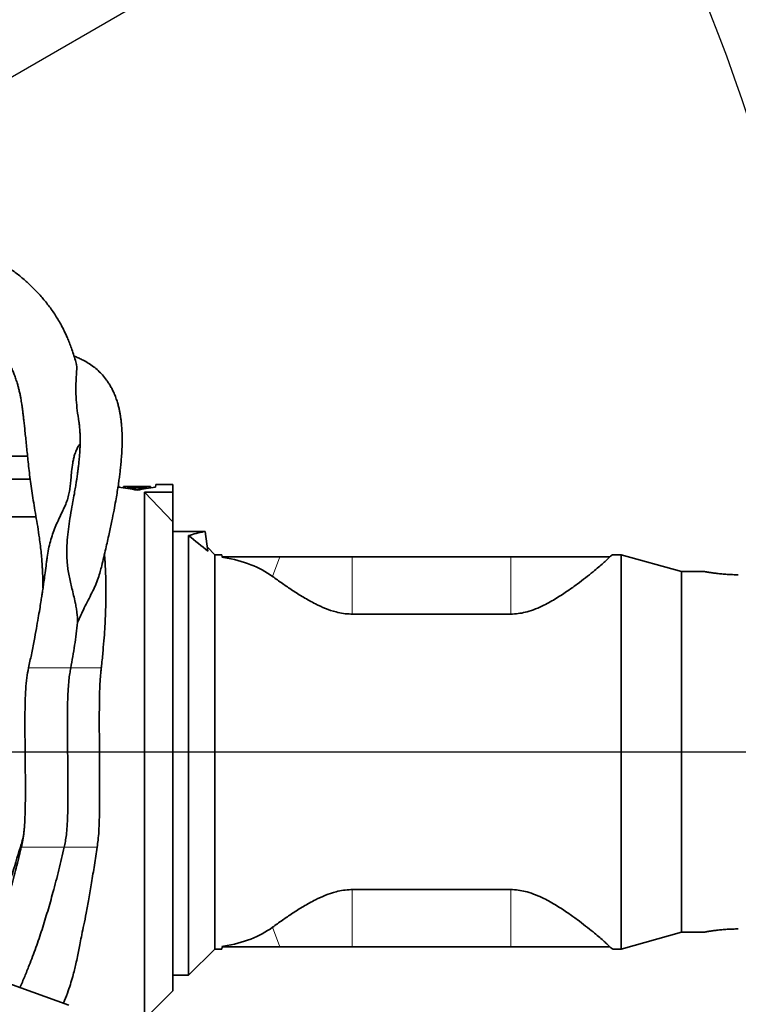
# Model space of a CAD drawing. Header units: millimetres. Extents: x 0 to 14900, y 0 to 10500.
# Tile 39 of 47: x 11191 to 11533, y 6520 to 6990. Entities that reach past the tile are written whole.
import ezdxf

# ---------------------------------------------------------------- set-up
doc = ezdxf.new("R2010")
doc.units = ezdxf.units.MM
doc.header["$LTSCALE"] = 25
doc.layers.add('THICK_LINE', color=7, linetype='Continuous')
doc.styles.add('SLDTEXTSTYLE0', font='TXT', dxfattribs={"width": 0.605})
doc.dimstyles.new('SLDDIMSTYLE2', dxfattribs={"dimtxt": 87.5, "dimasz": 87.5, "dimexe": 0, "dimexo": 0.0625, "dimgap": 21.875, "dimtad": 1, "dimdec": 4, "dimlfac": 25, "dimzin": 12, "dimdsep": 46, "dimtxsty": 'SLDTEXTSTYLE0', "dimsah": 1, "dimcen": 0.09, "dimadec": 1, "dimazin": 3, "dimtfac": 1, "dimtofl": 0, "dimtmove": 0, "dimatfit": 3, "dimfxl": 1, "dimfrac": 2, "dimtolj": 1, "dimtzin": 12, "dimarcsym": 0})
doc.dimstyles.new('SLDDIMSTYLE3', dxfattribs={"dimtxt": 87.5, "dimasz": 87.5, "dimexe": 0, "dimexo": 0.0625, "dimgap": 21.875, "dimtad": 1, "dimdec": 1, "dimrnd": 1e-09, "dimzin": 12, "dimdsep": 46, "dimtxsty": 'SLDTEXTSTYLE0', "dimsah": 1, "dimcen": 0, "dimadec": 0, "dimazin": 3, "dimtfac": 1, "dimtofl": 0, "dimtmove": 0, "dimatfit": 3, "dimfxl": 1, "dimfrac": 2, "dimtolj": 1, "dimtzin": 12, "dimarcsym": 0})

# ---------------------------------------------------------------- blocks, each defined once
blk = doc.blocks.new('_D_6')
at = {"layer": 'THICK_LINE'}
for p, q in [((7902.03, 7121.67), (7616.02, 7172.1)), ((13399.94, 6640.66), (13690.36, 6640.66))]:
    blk.add_line(p, q, dxfattribs=at)
blk.add_arc((10629.94, 6640.66), 3022.92, 0, 170, dxfattribs=at)
for points in [[(7652.95, 7165.58), (7681.67, 7249.18), (7657.11, 7253.87)], [(13652.86, 6640.66), (13664.1, 6728.33), (13639.1, 6727.97)]]:
    blk.add_solid(points, dxfattribs=at)
at = {"layer": 'THICK_LINE', "insert": (10779.39, 9775.28), "char_height": 87.5, "attachment_point": 1, "rotation": 355, "style": 'SLDTEXTSTYLE0'}
blk.add_mtext('170°', dxfattribs=at)
blk = doc.blocks.new('_D_7')
at = {"layer": 'THICK_LINE'}
for p, q in [((13399.94, 6640.66), (13690.36, 6640.66)), ((7902.03, 6159.65), (7616.02, 6109.22))]:
    blk.add_line(p, q, dxfattribs=at)
blk.add_arc((10629.94, 6640.66), 3022.92, 190, 0, dxfattribs=at)
for points in [[(13652.86, 6640.66), (13639.1, 6553.35), (13664.1, 6552.99)], [(7652.95, 6115.74), (7657.11, 6027.45), (7681.67, 6032.14)]]:
    blk.add_solid(points, dxfattribs=at)
at = {"layer": 'THICK_LINE', "insert": (10759.73, 3730.77), "char_height": 87.5, "attachment_point": 1, "rotation": 5, "style": 'SLDTEXTSTYLE0'}
blk.add_mtext('170°', dxfattribs=at)
blk = doc.blocks.new('_D_8')
at = {"layer": 'THICK_LINE'}
blk.add_line((12288.17, 8796.74), (10629.94, 6640.66), dxfattribs=at)
blk.add_solid([(12288.17, 8796.74), (12224.91, 8735.01), (12244.73, 8719.76)], dxfattribs=at)
at = {"layer": 'THICK_LINE', "insert": (11260.76, 7645.75), "char_height": 87.5, "attachment_point": 1, "rotation": 52.4365, "style": 'SLDTEXTSTYLE0'}
blk.add_mtext('R2720', dxfattribs=at)
blk = doc.blocks.new('_D_9')
at = {"layer": 'THICK_LINE'}
for q in [(11918.19, 7384.43), (10629.94, 6640.66)]:
    blk.add_line((11458.73, 7119.16), q, dxfattribs=at)
blk.add_solid([(11458.73, 7119.16), (11540.76, 7152.08), (11528.26, 7173.74)], dxfattribs=at)
at = {"layer": 'THICK_LINE', "insert": (11613.03, 7338.39), "char_height": 87.5, "attachment_point": 1, "rotation": 30, "style": 'SLDTEXTSTYLE0'}
blk.add_mtext('R957', dxfattribs=at)

msp = doc.modelspace()

# ---------------------------------------------------------------- linework, layer by layer
at = {"color": 7, "linetype": 'Continuous', "lineweight": 35}
for p, q in [((11194.6640472, 6781.6600043), (11134.8847626, 6781.6600043)), ((11177.8847626, 6770.6600043), (11195.9333218, 6770.6600043)), ((11238.0278209, 6768.1600043), (11238.0927561, 6766.920968)), ((11240.3164067, 6767.1259806), (11240.2886764, 6766.5968543)), ((11240.3180876, 6767.1580534), (11240.3164067, 6767.1259806)), ((11240.3164067, 6767.1259806), (11243.0856375, 6767.1259806)), ((11243.0873183, 6767.1580534), (11240.3180876, 6767.1580534)), ((11242.1518319, 6766.3708483), (11242.1477437, 6766.29284)), ((11242.1518319, 6766.3708483), (11242.1625257, 6766.5748976)), ((11245.9018319, 6766.3708483), (11242.1518319, 6766.3708483)), ((11242.1625257, 6766.5748976), (11245.9125257, 6766.5748976)), ((11243.0829068, 6767.0738757), (11243.0567564, 6766.5748976)), ((11243.0856375, 6767.1259806), (11243.0829068, 6767.0738757)), ((11243.0829068, 6767.0738757), (11244.9750799, 6767.0738757)), ((11243.0874206, 6767.1600043), (11243.0873183, 6767.1580534)), ((11244.9705661, 6767.1600043), (11243.0874206, 6767.1600043)), ((11244.9706684, 6767.1580534), (11244.9705661, 6767.1600043)), ((11250.2390988, 6767.1580534), (11244.9706684, 6767.1580534)), ((11244.9723492, 6767.1259806), (11253.2800415, 6767.1259806)), ((11244.9750799, 6767.0738757), (11244.9723492, 6767.1259806)), ((11244.9750799, 6767.0738757), (11245.0012303, 6766.5748976)), ((11245.8766089, 6765.8895648), (11245.8616284, 6765.6037198)), ((11245.8766089, 6765.8895648), (11245.9018319, 6766.3708483)), ((11247.8929163, 6765.8895648), (11245.8766089, 6765.8895648)), ((11245.9125257, 6766.5748976), (11245.9284921, 6766.8795551)), ((11245.9284921, 6766.8795551), (11247.8410331, 6766.8795551)), ((11247.8410331, 6766.8795551), (11247.8569995, 6766.5748976)), ((11247.8569995, 6766.5748976), (11251.6069995, 6766.5748976)), ((11251.6176933, 6766.3708483), (11247.8676933, 6766.3708483)), ((11247.8676933, 6766.3708483), (11247.8929163, 6765.8895648)), ((11247.8929163, 6765.8895648), (11247.9078968, 6765.6037198)), ((11251.8809647, 6767.1600043), (11249.2168208, 6767.1600043)), ((11251.6069995, 6766.5748976), (11251.6176933, 6766.3708483)), ((11251.6176933, 6766.3708483), (11251.6217815, 6766.29284)), ((11253.2800415, 6767.1259806), (11253.278449, 6767.1563681)), ((11253.2800415, 6767.1259806), (11253.3091834, 6766.5699216)), ((11255.6767691, 6766.920968), (11255.7417042, 6768.1600043)), ((11263.8847626, 6768.1600043), (11255.7417042, 6768.1600043)), ((11263.8847626, 6768.1600043), (11263.8847626, 6764.5017641)), ((11250.3847626, 6764.5017641), (11263.8847626, 6764.5017641)), ((11250.3847626, 6640.6600043), (11250.3847626, 6764.5017641)), ((11250.3847626, 6764.5017641), (11263.8847626, 6750.3458716)), ((11263.8847626, 6750.3458716), (11263.8847626, 6764.5017641)), ((11198.7302414, 6752.6515454), (11178.8285459, 6752.6515454)), ((11263.8847626, 6526.6600043), (11263.8847626, 6750.3458716)), ((11263.8847626, 6745.6600043), (11278.7444895, 6745.6600043)), ((11271.3847626, 6743.728974), (11271.3847626, 6534.1600043)), ((11278.7444895, 6745.6600043), (11279.3063851, 6745.6600043)), ((11280.6202833, 6736.3111328), (11279.3063851, 6745.6600043)), ((11283.8847626, 6734.6600043), (11280.3564643, 6738.1883026)), ((11287.3323548, 6734.6600043), (11283.8847626, 6734.6600043)), ((11283.8847626, 6546.6600043), (11283.8847626, 6734.6600043)), ((11287.3008514, 6733.5086246), (11287.3847626, 6733.6600043)), ((11288.1158196, 6733.3665004), (11287.3008514, 6733.5086246)), ((11287.3847626, 6733.6600043), (11287.3323548, 6734.6600043)), ((11288.22371, 6733.6600043), (11287.3847626, 6733.6600043)), ((11314.8342363, 6733.6600043), (11288.22371, 6733.6600043)), ((11349.3847626, 6733.6600043), (11314.8342363, 6733.6600043)), ((11424.9806805, 6733.6600043), (11349.3847626, 6733.6600043)), ((11472.0976451, 6733.6600043), (11424.9806805, 6733.6600043)), ((11472.1092754, 6733.6680325), (11472.0976451, 6733.6600043)), ((11477.5376945, 6734.6600043), (11473.536549, 6734.6600043)), ((11506.3847626, 6726.6600043), (11477.5376945, 6734.6600043)), ((11477.5376945, 6546.6600043), (11477.5376945, 6734.6600043)), ((11517.0301522, 6726.6600043), (11506.3847626, 6726.6600043)), ((11506.3847626, 6554.6600043), (11506.3847626, 6726.6600043)), ((11424.9806805, 6706.3473831), (11349.3847626, 6706.3473831)), ((11250.3847626, 6513.1600043), (11250.3847626, 6640.6600043)), ((11424.9806805, 6574.9726255), (11349.3847626, 6574.9726255)), ((11477.5376945, 6546.6600043), (11506.3847626, 6554.6600043)), ((11506.3847626, 6554.6600043), (11517.0301522, 6554.6600043)), ((11271.3847626, 6534.1600043), (11283.8847626, 6546.6600043)), ((11283.8847626, 6546.6600043), (11287.3323548, 6546.6600043)), ((11288.1158196, 6547.9535082), (11287.3008514, 6547.8113841)), ((11287.3008514, 6547.8113841), (11287.3847626, 6547.6600043)), ((11287.3847626, 6547.6600043), (11287.3323548, 6546.6600043)), ((11288.22371, 6547.6600043), (11287.3847626, 6547.6600043)), ((11314.8342363, 6547.6600043), (11288.22371, 6547.6600043)), ((11349.3847626, 6547.6600043), (11314.8342363, 6547.6600043)), ((11424.9806805, 6547.6600043), (11349.3847626, 6547.6600043)), ((11472.0976451, 6547.6600043), (11424.9806805, 6547.6600043)), ((11472.1092754, 6547.6519761), (11472.0976451, 6547.6600043)), ((11473.536549, 6546.6600043), (11477.5376945, 6546.6600043)), ((11208.6715674, 6521.8824918), (11166.3853995, 6537.2733983)), ((11263.8847626, 6534.1600043), (11271.3847626, 6534.1600043)), ((11250.3847626, 6513.1600043), (11263.8847626, 6526.6600043)), ((11208.6715674, 6521.8824918), (11214.3097232, 6519.8303709))]:
    msp.add_line(p, q, dxfattribs=at)
at = {"color": 8, "linetype": 'Continuous', "lineweight": 18}
for p, q in [((11288.1158196, 6733.3665004), (11288.22371, 6733.6600043)), ((11311.3983789, 6724.313134), (11314.8342363, 6733.6600043)), ((11349.3847626, 6706.3473831), (11349.3847626, 6733.6600043)), ((11424.9806805, 6706.3473831), (11424.9806805, 6733.6600043)), ((11219.3424927, 6680.657177), (11215.2824129, 6680.657177)), ((11193.5120208, 6640.6600043), (11118.3847626, 6640.6600043)), ((11250.3847626, 6640.6600043), (11228.9335554, 6640.6600043)), ((11349.3847626, 6574.9726255), (11349.3847626, 6547.6600043)), ((11424.9806805, 6574.9726255), (11424.9806805, 6547.6600043)), ((11311.3983789, 6557.0068746), (11314.8342363, 6547.6600043)), ((11288.1158196, 6547.9535082), (11288.22371, 6547.6600043))]:
    msp.add_line(p, q, dxfattribs=at)
at = {"color": 7, "linetype": 'Continuous', "lineweight": 35}
for centre, major_axis, ratio, start_param, end_param in [((11229.7188217, 6640.6600043), (95.2756069, -91.8102914), 0.9285799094, 2.1660611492, 2.2351892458), ((11264.0507035, 6640.6600043), (95.2756069, 91.8102914), 0.9285799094, 0.9064034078, 0.9755315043), ((11237.510359, 6640.6600043), (184.1875961, 15.0290391), 0.6819354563, 1.446154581, 1.457262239), ((11263.5946079, 6640.6600043), (184.3557563, -15.0014463), 0.6813313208, 1.6820822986, 1.689664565), ((11313.4473379, 6640.6600043), (-54.245409, 97.796818), 0.7773325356, 6.0441370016, 6.130625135), ((11098.9866964, 6692.2849318), (241.3855042, -79.1711838), 0.4965865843, 0.8951940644, 0.9499510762), ((11193.086025, 6640.6600043), (127.6278939, 73.40555), 0.4600599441, 0.2010634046, 0.5085883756), ((11193.086025, 6640.6600043), (127.6278939, -73.40555), 0.4600599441, 5.7745969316, 6.0821219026)]:
    msp.add_ellipse(centre, major_axis=major_axis, ratio=ratio, start_param=start_param, end_param=end_param, dxfattribs=at)
for points, knots in [([(11217.9336087, 6825.625892), (11217.9098232, 6825.7141211), (11217.6303493, 6826.7507884), (11217.0252362, 6828.7951436), (11216.1219831, 6831.6307855), (11215.1527807, 6834.3577318), (11214.1949121, 6836.7957174), (11213.2547982, 6838.9803094), (11212.3209115, 6840.9888231), (11211.3195637, 6842.9887438), (11209.6976758, 6845.9890546), (11207.2927743, 6849.9106405), (11203.9273822, 6854.5441708), (11200.2954603, 6858.825287), (11196.513811, 6862.7099819), (11192.5413021, 6866.3079824), (11188.8130738, 6869.287912), (11185.5794719, 6871.6186075), (11183.0746974, 6873.2950626), (11180.6446733, 6874.8197421), (11178.0111718, 6876.3664445), (11174.8568842, 6878.0769717), (11171.0938498, 6879.9360289), (11166.6607828, 6881.9148413), (11161.5326417, 6883.9630193), (11155.5579117, 6886.088721), (11148.8689756, 6888.1980471), (11141.6131865, 6890.214185), (11134.1449906, 6892.0418386), (11126.5466165, 6893.6702803), (11118.8986257, 6895.0990756), (11111.2616464, 6896.3020412), (11105.8044042, 6897.0634104), (11102.8679532, 6897.3790448), (11102.4847626, 6897.4202333)], [0, 0, 0, 0, 0.0024371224, 0.0286354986, 0.0560089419, 0.080309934, 0.1034560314, 0.122819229, 0.1403085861, 0.1590458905, 0.179085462, 0.2257165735, 0.2715112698, 0.3151835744, 0.3561717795, 0.3963789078, 0.4365229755, 0.4613721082, 0.482246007, 0.5004569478, 0.5218588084, 0.5471737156, 0.5758580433, 0.6083272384, 0.6445664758, 0.6832355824, 0.7274863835, 0.7719775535, 0.816599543, 0.8611963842, 0.9055805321, 0.949650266, 0.9934296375, 1, 1, 1, 1]), ([(11102.4847626, 6867.2042588), (11104.8635666, 6866.8864164), (11110.6054633, 6866.1192165), (11119.2845401, 6864.6243938), (11128.5144801, 6862.7022927), (11137.3342297, 6860.462661), (11144.6716312, 6858.2108764), (11150.5566632, 6856.0952868), (11154.9323289, 6854.3308021), (11158.6486467, 6852.6596032), (11161.6937548, 6851.1414365), (11164.1051846, 6849.8177459), (11166.0271852, 6848.6734387), (11167.7296768, 6847.5874994), (11169.4920073, 6846.377941), (11171.1227727, 6845.1548027), (11172.5256994, 6844.0145395), (11173.7306998, 6842.9712421), (11175.0247344, 6841.7714878), (11176.4766737, 6840.3078807), (11177.9303506, 6838.6918427), (11179.2537881, 6837.0717332), (11180.3822663, 6835.5704275), (11181.3559886, 6834.1781083), (11182.2915034, 6832.7503165), (11183.2617851, 6831.1676924), (11184.3251318, 6829.297402), (11185.4662794, 6827.1127011), (11186.5508909, 6824.8361923), (11187.5216182, 6822.6034783), (11188.3670996, 6820.4819011), (11189.1464179, 6818.317304), (11189.8052416, 6816.234103), (11190.3200384, 6814.3874192), (11190.7739931, 6812.5599826), (11191.1528539, 6810.8122878), (11191.456796, 6809.2203268), (11191.7028422, 6807.79812), (11191.9331214, 6806.3384001), (11192.1558773, 6804.7850947), (11192.3886597, 6803.016356), (11192.6225329, 6801.0938828), (11192.8856833, 6798.8023424), (11193.1577319, 6796.3150987), (11193.4582081, 6793.4637211), (11193.7842161, 6790.2870543), (11194.1291022, 6786.8828796), (11194.4815834, 6783.3981239), (11195.0003874, 6778.4018818), (11195.7266516, 6771.8189692), (11196.9821797, 6762.980896), (11198.6334228, 6753.3022535), (11200.0035927, 6745.0822827), (11200.804621, 6738.966011), (11201.1820892, 6735.4162776), (11201.4566267, 6732.1475364), (11201.6462181, 6729.3729399), (11201.7680602, 6727.1993508), (11201.8468106, 6725.5131092), (11201.9063756, 6724.01034), (11201.9611742, 6722.2717829), (11202.0049041, 6720.4621798), (11202.0138034, 6719.184989), (11202.0174521, 6718.6613454)], [0, 0, 0, 0, 0.0248625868, 0.0600126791, 0.0954832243, 0.1309952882, 0.1662215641, 0.1879591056, 0.2079133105, 0.2254308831, 0.2405780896, 0.2534200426, 0.2638476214, 0.273379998, 0.2852395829, 0.2991218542, 0.3084460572, 0.3173017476, 0.3282536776, 0.3416248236, 0.3570756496, 0.3713829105, 0.3837906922, 0.3952105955, 0.4058673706, 0.4184272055, 0.4329448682, 0.449088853, 0.4670744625, 0.483085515, 0.4975743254, 0.5132624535, 0.5296583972, 0.5418669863, 0.553486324, 0.567025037, 0.5773902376, 0.5858426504, 0.5949949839, 0.6048979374, 0.614393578, 0.627119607, 0.6389867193, 0.6527863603, 0.6685047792, 0.6860638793, 0.7050516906, 0.7242345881, 0.743434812, 0.7867329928, 0.8290120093, 0.8717513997, 0.9154426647, 0.9302112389, 0.9444530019, 0.9564159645, 0.966101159, 0.9734619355, 0.9784063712, 0.9827997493, 0.9880700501, 0.9951087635, 1, 1, 1, 1]), ([(11229.3142429, 6726.6229495), (11229.5443827, 6727.5350546), (11230.4756677, 6731.2259852), (11231.8963911, 6737.250542), (11233.512821, 6744.3982524), (11234.8141162, 6750.5481412), (11235.847265, 6755.7650251), (11236.6579612, 6760.1639009), (11237.3011405, 6763.9271385), (11237.8191323, 6767.2143727), (11238.2400967, 6770.1312008), (11238.5842432, 6772.7523787), (11238.8896393, 6775.3333324), (11239.1774419, 6778.1147625), (11239.4350927, 6781.1642603), (11239.6298032, 6784.3384175), (11239.7356593, 6787.3772921), (11239.7545113, 6790.2276398), (11239.6948776, 6792.8684301), (11239.5599222, 6795.3646703), (11239.3595431, 6797.6465502), (11239.1190554, 6799.6264486), (11238.8482124, 6801.4037593), (11238.535385, 6803.1019492), (11238.1382652, 6804.9049229), (11237.6304694, 6806.8408408), (11236.9641833, 6808.9517811), (11236.1560226, 6811.0734962), (11235.253339, 6813.0645955), (11234.311198, 6814.8477955), (11233.3510523, 6816.4344586), (11232.0760694, 6818.2998613), (11230.4349516, 6820.3351648), (11228.3368056, 6822.4660182), (11226.0927122, 6824.3511274), (11223.7120407, 6825.9961716), (11221.4156135, 6827.3076007), (11219.3079522, 6828.3133305), (11217.8561012, 6828.937688), (11217.0228026, 6829.2274959), (11216.8561161, 6829.2854668)], [0, 0, 0, 0, 0.0140348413, 0.0567934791, 0.0950762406, 0.1290806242, 0.1589753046, 0.1848869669, 0.2078297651, 0.2290988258, 0.2487054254, 0.2666367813, 0.2837858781, 0.304161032, 0.3283454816, 0.3544234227, 0.3814602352, 0.406084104, 0.4302573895, 0.4549331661, 0.4790019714, 0.500170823, 0.5182915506, 0.5381946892, 0.5577263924, 0.5807834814, 0.6074673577, 0.6363446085, 0.663718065, 0.6893495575, 0.7131709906, 0.7351232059, 0.7763539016, 0.8148174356, 0.8546719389, 0.895596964, 0.9336560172, 0.963091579, 0.9926171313, 1, 1, 1, 1]), ([(11217.8877819, 6825.6133755), (11217.95256, 6825.3989983), (11218.2273216, 6824.4896999), (11218.0908168, 6822.2921033), (11217.7993382, 6818.5832508), (11217.6360296, 6813.9747956), (11217.814129, 6808.8561929), (11218.295515, 6803.5127849), (11218.8571108, 6799.8147057), (11219.1359809, 6797.9783606)], [0, 0, 0, 0, 0.0501714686, 0.2128063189, 0.3766720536, 0.5434007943, 0.7110768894, 0.8565302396, 1, 1, 1, 1]), ([(11219.1282033, 6797.9774116), (11219.1678092, 6797.7456456), (11219.293139, 6797.0122401), (11219.4708966, 6795.5397164), (11219.6393742, 6793.5485323), (11219.7359619, 6791.289867), (11219.7532828, 6789.1210703), (11219.7121776, 6786.991172), (11219.6253535, 6784.8788271), (11219.4728424, 6782.4626502), (11219.2540088, 6779.8816718), (11219.0043025, 6777.4828891), (11218.762244, 6775.4384934), (11218.5472455, 6773.7686675), (11218.3431645, 6772.2829112), (11218.1343577, 6770.8373276), (11217.8693263, 6769.0841885), (11217.4896938, 6766.7148896), (11216.9543722, 6763.5758936), (11216.5042368, 6761.1649522), (11216.2602578, 6759.8581922)], [0, 0, 0, 0, 0.0332432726, 0.1051957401, 0.188930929, 0.2711268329, 0.3498113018, 0.4046971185, 0.4646895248, 0.5296293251, 0.5973374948, 0.6576578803, 0.6990645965, 0.7353321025, 0.7665500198, 0.7930504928, 0.8243010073, 0.8712088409, 0.9301936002, 1, 1, 1, 1]), ([(11219.7159603, 6787.5276047), (11219.4037184, 6787.0919597), (11218.7266521, 6786.1473057), (11217.8312789, 6784.3370391), (11217.1033939, 6782.3662114), (11216.5736081, 6780.371956), (11216.0618781, 6777.7649953), (11215.6998236, 6774.7544457), (11215.4039266, 6771.3216629), (11215.1392835, 6768.4492508), (11214.7793584, 6765.6726261), (11214.2691184, 6762.9961004), (11213.4530792, 6760.1806875), (11212.2576053, 6757.2397352), (11210.7778441, 6754.1493474), (11209.2534091, 6750.9956851), (11207.8240619, 6747.7505225), (11206.5715118, 6744.4395063), (11205.5022026, 6740.9728095), (11204.6351213, 6737.2953883), (11204.0612722, 6734.1022404), (11203.8367772, 6732.1071392), (11203.760982, 6731.4335429)], [0, 0, 0, 0, 0.0464967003, 0.1008235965, 0.1553896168, 0.1999740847, 0.2446384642, 0.3343552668, 0.3945373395, 0.454782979, 0.5028506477, 0.5510624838, 0.6001470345, 0.6498369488, 0.697970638, 0.7466660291, 0.7907889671, 0.8352303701, 0.8804782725, 0.9259620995, 0.9750029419, 1, 1, 1, 1]), ([(11218.5417067, 6702.3492064), (11218.4631009, 6703.9421747), (11218.3447432, 6706.3407252), (11217.8637469, 6709.5212799), (11217.3491339, 6712.2312679), (11216.6500686, 6715.242065), (11215.8315846, 6718.4773214), (11215.0623683, 6721.6194413), (11214.4096236, 6724.6814271), (11213.9073044, 6727.7137807), (11213.5804105, 6730.6538418), (11213.4117454, 6733.4926575), (11213.3611345, 6737.1559798), (11213.5690381, 6741.6628352), (11214.1087853, 6746.9201234), (11214.8728313, 6752.2389538), (11215.6213225, 6756.5829679), (11216.1168106, 6759.082203), (11216.270347, 6759.8566385)], [0, 0, 0, 0, 0.071246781, 0.1072770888, 0.1434417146, 0.1944293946, 0.245835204, 0.2951492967, 0.3448147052, 0.3954065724, 0.4462647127, 0.4941595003, 0.5421782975, 0.6388424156, 0.7370415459, 0.8355651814, 0.9490467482, 1, 1, 1, 1]), ([(11229.8090482, 6680.6413257), (11229.8544576, 6681.0258413), (11230.178862, 6683.7728193), (11230.630537, 6688.5946829), (11231.1609517, 6694.8558857), (11231.5291146, 6700.3573127), (11231.7770406, 6705.1815987), (11231.9270884, 6709.3967633), (11232.0086612, 6713.2224846), (11232.034389, 6716.6513051), (11232.0175903, 6719.6745193), (11231.9751803, 6722.2389463), (11231.9198744, 6724.3172168), (11231.8640988, 6725.8971328), (11231.8147419, 6727.0945794), (11231.7610947, 6728.2551911), (11231.6863903, 6729.6856577), (11231.5784582, 6731.4432257), (11231.4599434, 6733.2139772), (11231.3545861, 6734.3736813), (11231.3109242, 6734.8542819)], [0, 0, 0, 0, 0.02050336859, 0.14647599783, 0.25763432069, 0.35575123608, 0.44233895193, 0.51861956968, 0.5855127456, 0.65267017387, 0.70899890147, 0.75523351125, 0.79818422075, 0.82809400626, 0.84652246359, 0.86764562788, 0.89550945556, 0.92999393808, 0.97098832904, 1, 1, 1, 1]), ([(11472.0976451, 6733.6600043), (11471.6845183, 6733.2064111), (11470.949775, 6732.3996985), (11469.025417, 6730.6288439), (11466.8393603, 6728.7235824), (11464.0747612, 6726.4239186), (11460.7119184, 6723.7310298), (11456.7135341, 6720.6842055), (11452.0993756, 6717.3858818), (11446.8465492, 6713.9000067), (11441.6344943, 6710.952506), (11436.8671968, 6708.7781178), (11433.0655462, 6707.458766), (11429.3592852, 6706.6395077), (11426.7340956, 6706.3650561), (11425.2716382, 6706.3503157), (11424.9806805, 6706.3473831)], [0, 0, 0, 0, 0.0987802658, 0.1756800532, 0.2527882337, 0.3297402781, 0.4185159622, 0.5075072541, 0.5963106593, 0.6942369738, 0.7920353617, 0.8478940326, 0.903654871, 0.9465379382, 0.9893636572, 1, 1, 1, 1]), ([(11473.536549, 6734.6595703), (11473.5291058, 6734.654368), (11473.5140762, 6734.6438632), (11473.3441508, 6734.525275), (11472.9608092, 6734.2576896), (11472.3936118, 6733.8649254), (11472.1092754, 6733.6680325)], [0, 0, 0, 0, 0.1672082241, 0.3376340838, 0.667955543, 1, 1, 1, 1]), ([(11203.7335445, 6731.4368493), (11203.6909733, 6731.076144), (11203.4829327, 6729.3134204), (11203.0865964, 6726.2840095), (11202.5918705, 6722.641005), (11202.2104983, 6719.9719136), (11201.9348692, 6718.0948549), (11201.7041948, 6716.5506621), (11201.4036857, 6714.5784005), (11200.9833873, 6711.8940522), (11200.4259807, 6708.453684), (11199.7145596, 6704.2368907), (11198.8295333, 6699.2227285), (11197.7453262, 6693.3905446), (11196.5229676, 6687.1212797), (11195.6095533, 6682.7744271), (11195.1666687, 6680.6667805)], [0, 0, 0, 0, 0.02368758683, 0.11575842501, 0.19167923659, 0.25155441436, 0.27979738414, 0.3060001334, 0.34499576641, 0.39832956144, 0.46601888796, 0.54810290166, 0.64465011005, 0.75576282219, 0.8815773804, 1, 1, 1, 1]), ([(11218.5417067, 6702.3492064), (11219.5696562, 6704.6886026), (11221.1788263, 6708.3507344), (11223.5500192, 6712.9798938), (11225.3840084, 6716.5514534), (11227.0463027, 6720.0295738), (11228.413833, 6723.3752284), (11229.0260789, 6725.5664395), (11229.3208636, 6726.6214658)], [0, 0, 0, 0, 0.25965954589, 0.40647560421, 0.55444987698, 0.70576922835, 0.85833349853, 1, 1, 1, 1]), ([(11349.3847626, 6706.3473831), (11349.191698, 6706.3486158), (11347.7934014, 6706.3575436), (11345.1922727, 6706.5894751), (11341.0449667, 6707.4364401), (11336.5334672, 6708.9778507), (11331.3222743, 6711.3999514), (11326.0512724, 6714.3329927), (11320.8485287, 6717.6470107), (11315.8925964, 6721.0611345), (11312.9503005, 6723.1901691), (11311.3983789, 6724.313134)], [0, 0, 0, 0, 0.0114906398, 0.0832225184, 0.1550394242, 0.2675196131, 0.380300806, 0.5305848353, 0.6814138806, 0.8319609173, 1, 1, 1, 1]), ([(11533.3847626, 6725.104002), (11532.4838326, 6725.1119618), (11531.1205485, 6725.1240065), (11529.332282, 6725.1970353), (11527.5802043, 6725.2934421), (11525.9049079, 6725.4250218), (11524.3432937, 6725.5792976), (11523.230098, 6725.7041028), (11522.1875652, 6725.8338973), (11521.2244718, 6725.9648088), (11520.3363943, 6726.0949009), (11519.5452118, 6726.2183965), (11518.8551719, 6726.3318683), (11518.2680331, 6726.4326006), (11517.7816477, 6726.518992), (11517.29748, 6726.607326), (11517.0352915, 6726.6567358), (11517.0312164, 6726.6574992), (11517.0301522, 6726.6576986)], [0, 0, 0, 0, 0.1050649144, 0.1589838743, 0.2133004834, 0.3187368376, 0.3722407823, 0.4265078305, 0.4794065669, 0.5330540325, 0.587082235, 0.641894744, 0.6949142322, 0.7483097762, 0.8029036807, 0.8579172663, 0.9628930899, 1, 1, 1, 1]), ([(11215.2824129, 6680.657177), (11215.6086504, 6682.4628282), (11216.2614209, 6686.0757672), (11217.1267956, 6691.5009023), (11217.9054126, 6696.9314332), (11218.3295192, 6700.5425203), (11218.5417067, 6702.3492064)], [0, 0, 0, 0, 0.2493609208, 0.4989478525, 0.7493153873, 1, 1, 1, 1]), ([(11195.1747555, 6680.657177), (11194.8650656, 6679.1151881), (11194.197686, 6675.7922121), (11193.7524883, 6670.421511), (11193.523298, 6664.9149416), (11193.4362588, 6659.7304693), (11193.4142029, 6655.2143859), (11193.4220892, 6651.4186437), (11193.4405962, 6648.2922911), (11193.4639377, 6645.4206874), (11193.4939886, 6642.3149581), (11193.5336663, 6638.6011826), (11193.5799808, 6634.2767935), (11193.6256841, 6629.2977985), (11193.6560882, 6623.615026), (11193.6413229, 6617.8038258), (11193.5480379, 6612.1918297), (11193.3607755, 6607.1958903), (11193.0270411, 6602.6577578), (11192.5067079, 6598.7048837), (11191.9596603, 6596.3282105), (11191.7051122, 6595.2223149)], [0, 0, 0, 0, 0.0557429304, 0.120125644, 0.1880373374, 0.2486343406, 0.3014224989, 0.345984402, 0.381383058, 0.4107658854, 0.446417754, 0.4900089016, 0.5406615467, 0.5976719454, 0.6641515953, 0.7394194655, 0.8009105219, 0.8604369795, 0.9142400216, 0.9600948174, 1, 1, 1, 1]), ([(11212.1192019, 6595.2223149), (11212.3137802, 6596.1092407), (11212.738249, 6598.0440521), (11213.2243579, 6601.3368105), (11213.5832059, 6605.4069766), (11213.8153077, 6610.3998506), (11213.9314424, 6616.3123619), (11213.9496867, 6623.02134), (11213.8973905, 6630.3122444), (11213.8079638, 6637.909739), (11213.7179089, 6645.5080533), (11213.663247, 6652.8014393), (11213.6761076, 6659.5146007), (11213.7813478, 6665.4330891), (11213.9945216, 6670.433676), (11214.319928, 6674.5135649), (11214.7564665, 6677.8177938), (11215.1170907, 6679.7646659), (11215.2824129, 6680.657177)], [0, 0, 0, 0, 0.0318059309, 0.0693840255, 0.1164969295, 0.1748590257, 0.2443946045, 0.3235790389, 0.4098012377, 0.4997273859, 0.5896630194, 0.6759139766, 0.7551471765, 0.824752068, 0.8832029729, 0.9304188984, 0.9681017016, 1, 1, 1, 1]), ([(11227.8405484, 6595.2223149), (11227.9977051, 6596.3440748), (11228.3470054, 6598.8373257), (11228.6824851, 6603.1281439), (11228.9007958, 6608.4419406), (11229.0120348, 6614.8199621), (11229.0407602, 6622.0589055), (11229.0121066, 6629.8271365), (11228.9549004, 6637.7464268), (11228.8961485, 6645.4536327), (11228.858838, 6652.6413874), (11228.8599716, 6659.0829226), (11228.9098105, 6664.6438273), (11229.0117642, 6669.2837195), (11229.1634264, 6673.0500427), (11229.3569609, 6676.0663912), (11229.582016, 6678.5164561), (11229.7447147, 6679.9806371), (11229.8198913, 6680.657177)], [0, 0, 0, 0, 0.0399655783, 0.0888284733, 0.1509742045, 0.2264152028, 0.3124001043, 0.4047306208, 0.4987508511, 0.5900521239, 0.6749433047, 0.7507310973, 0.815849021, 0.8698683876, 0.9134192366, 0.9480430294, 0.9759927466, 1, 1, 1, 1]), ([(11193.1110667, 6604.3299998), (11193.0272522, 6603.4951822), (11192.8220238, 6601.4510439), (11192.2263963, 6598.3975867), (11191.578193, 6596.2276178), (11191.2778935, 6595.2223149)], [0, 0, 0, 0, 0.2703437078, 0.6619649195, 1, 1, 1, 1]), ([(11191.2679969, 6595.2368421), (11189.8121984, 6590.5041796), (11186.6839089, 6580.3344077), (11181.7725809, 6564.9187726), (11176.8191649, 6549.6471623), (11173.5451839, 6539.8081227), (11172.0192025, 6535.22221)], [0, 0, 0, 0, 0.2351469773, 0.5052950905, 0.7694212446, 1, 1, 1, 1]), ([(11191.6866542, 6595.2370046), (11191.3757377, 6593.9159538), (11190.3078705, 6589.3787006), (11188.2471127, 6581.333417), (11185.6665958, 6571.8175304), (11182.9680876, 6562.5939502), (11180.9321249, 6555.9214), (11179.6628332, 6552.1162074), (11179.3533462, 6551.1884004)], [0, 0, 0, 0, 0.08835780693, 0.3034718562, 0.53987599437, 0.73118860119, 0.93445664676, 1, 1, 1, 1]), ([(11191.0737447, 6528.2875755), (11191.822743, 6530.0338111), (11193.3216718, 6533.528456), (11195.2927066, 6538.4798202), (11197.0669997, 6543.0918316), (11198.6485166, 6547.354003), (11200.1604504, 6551.6550853), (11201.5875279, 6555.9948063), (11202.9451735, 6560.3643258), (11204.2624229, 6564.7641274), (11205.5411229, 6569.1854943), (11206.8611275, 6573.9293234), (11208.2085533, 6578.995752), (11209.5748019, 6584.386928), (11210.8863212, 6589.7950662), (11211.7081947, 6593.413025), (11212.1192019, 6595.2223149)], [0, 0, 0, 0, 0.0825563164, 0.1652153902, 0.2298470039, 0.2945536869, 0.3593756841, 0.4242218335, 0.4893524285, 0.5545054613, 0.6197443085, 0.6850109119, 0.763701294, 0.8424126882, 0.921192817, 1, 1, 1, 1]), ([(11211.7613771, 6520.7579045), (11211.7805564, 6520.8011931), (11212.478023, 6522.375413), (11213.5963547, 6525.3922252), (11215.0523689, 6529.6020283), (11216.1619819, 6533.3267162), (11217.0187617, 6536.5789418), (11217.7707364, 6539.784597), (11218.4297385, 6542.9551034), (11219.0749747, 6546.296111), (11219.758312, 6549.7615872), (11220.5670686, 6553.690668), (11221.5573452, 6558.3986272), (11222.6915745, 6564.1070617), (11223.8949417, 6570.8028786), (11225.195069, 6578.4462078), (11226.5553154, 6586.6796655), (11227.4067012, 6592.3525443), (11227.8348834, 6595.2055702)], [0, 0, 0, 0, 0.0018935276, 0.0688593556, 0.1270834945, 0.1778018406, 0.221756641, 0.2593243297, 0.3071870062, 0.3490233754, 0.3929894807, 0.4457572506, 0.5083501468, 0.5831877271, 0.6731808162, 0.7752951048, 0.8869905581, 1, 1, 1, 1]), ([(11349.3847626, 6574.9726255), (11349.191698, 6574.9713928), (11347.7934014, 6574.962465), (11345.1922727, 6574.7305336), (11341.0449667, 6573.8835686), (11336.5334672, 6572.342158), (11331.3222743, 6569.9200573), (11326.0512724, 6566.9870159), (11320.8485287, 6563.6729979), (11315.8925964, 6560.2588741), (11312.9503005, 6558.1298395), (11311.3983789, 6557.0068746)], [0, 0, 0, 0, 0.0114906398, 0.0832225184, 0.1550394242, 0.2675196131, 0.380300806, 0.5305848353, 0.6814138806, 0.8319609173, 1, 1, 1, 1]), ([(11472.0976451, 6547.6600043), (11471.6845183, 6548.1135976), (11470.949775, 6548.9203102), (11469.025417, 6550.6911648), (11466.8393603, 6552.5964263), (11464.0747612, 6554.89609), (11460.7119184, 6557.5889789), (11456.7135341, 6560.6358031), (11452.0993756, 6563.9341268), (11446.8465492, 6567.420002), (11441.6344943, 6570.3675026), (11436.8671968, 6572.5418909), (11433.0655462, 6573.8612427), (11429.3592852, 6574.6805009), (11426.7340956, 6574.9549525), (11425.2716382, 6574.9696929), (11424.9806805, 6574.9726255)], [0, 0, 0, 0, 0.0987802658, 0.1756800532, 0.2527882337, 0.3297402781, 0.4185159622, 0.5075072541, 0.5963106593, 0.6942369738, 0.7920353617, 0.8478940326, 0.903654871, 0.9465379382, 0.9893636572, 1, 1, 1, 1]), ([(11533.3847626, 6556.2160066), (11532.4838326, 6556.2080469), (11531.1205485, 6556.1960022), (11529.332282, 6556.1229734), (11527.5802043, 6556.0265666), (11525.9049079, 6555.8949868), (11524.3432937, 6555.7407111), (11523.230098, 6555.6159058), (11522.1875652, 6555.4861114), (11521.2244718, 6555.3551998), (11520.3363943, 6555.2251077), (11519.5452118, 6555.1016122), (11518.8551719, 6554.9881403), (11518.2680331, 6554.8874081), (11517.7816477, 6554.8010167), (11517.29748, 6554.7126827), (11517.0352915, 6554.6632729), (11517.0312164, 6554.6625094), (11517.0301522, 6554.6623101)], [0, 0, 0, 0, 0.10506491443, 0.15898387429, 0.21330048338, 0.31873683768, 0.37224078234, 0.42650783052, 0.47940656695, 0.53305403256, 0.58708223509, 0.64189474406, 0.69491423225, 0.7483097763, 0.80290368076, 0.85791726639, 0.96289309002, 1, 1, 1, 1]), ([(11473.536549, 6546.6604383), (11473.5291058, 6546.6656406), (11473.5140762, 6546.6761454), (11473.3441508, 6546.7947337), (11472.9608092, 6547.062319), (11472.3936118, 6547.4550832), (11472.1092754, 6547.6519761)], [0, 0, 0, 0, 0.167208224, 0.3376340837, 0.667955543, 1, 1, 1, 1])]:
    msp.add_open_spline(points, degree=3, knots=knots, dxfattribs=at)
at = {"color": 8, "linetype": 'Continuous', "lineweight": 18}
for points, knots in [([(11195.2063918, 6680.657177), (11195.2170006, 6680.657177), (11195.240396, 6680.657177), (11195.8221324, 6680.657177), (11196.8363528, 6680.657177), (11198.2475745, 6680.657177), (11199.9729118, 6680.657177), (11201.9362445, 6680.657177), (11204.0425977, 6680.657177), (11206.1907296, 6680.657177), (11208.2886402, 6680.657177), (11210.2510485, 6680.657177), (11212.004477, 6680.657177), (11213.4706699, 6680.657177), (11214.6295825, 6680.657177), (11215.0646081, 6680.657177), (11215.2824129, 6680.657177)], [0, 0, 0, 0, 0.059934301, 0.1321715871, 0.2043930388, 0.2766482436, 0.3489984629, 0.4214718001, 0.4939507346, 0.5663747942, 0.63872691, 0.7110045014, 0.7832170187, 0.8553916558, 0.9275987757, 1, 1, 1, 1]), ([(11219.7463305, 6680.657177), (11219.6607557, 6680.657177), (11219.5265857, 6680.657177), (11219.3914409, 6680.657177), (11219.3424927, 6680.657177)], [0, 0, 0, 0, 0.6378091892, 1, 1, 1, 1]), ([(11229.673132, 6680.657177), (11229.7096615, 6680.657177), (11229.838607, 6680.657177), (11228.7831924, 6680.657177), (11226.6040561, 6680.657177), (11223.5053959, 6680.657177), (11220.9714045, 6680.657177), (11219.7463305, 6680.657177)], [0, 0, 0, 0, 0.0913292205, 0.3223821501, 0.5533829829, 0.7840802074, 1, 1, 1, 1]), ([(11191.3828427, 6595.2223149), (11191.3395461, 6595.2223149), (11191.264543, 6595.2223149), (11191.299885, 6595.2223149), (11191.3148254, 6595.2223149)], [0, 0, 0, 0, 0.5772628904, 1, 1, 1, 1]), ([(11212.1192019, 6595.2223149), (11211.9633475, 6595.2223149), (11211.6518005, 6595.2223149), (11210.6358428, 6595.2223149), (11209.2816149, 6595.2223149), (11207.6092374, 6595.2223149), (11205.7012525, 6595.2223149), (11203.6332382, 6595.2223149), (11201.4906136, 6595.2223149), (11199.361794, 6595.2223149), (11197.3401875, 6595.2223149), (11195.5120164, 6595.2223149), (11193.9613731, 6595.2223149), (11192.7474162, 6595.2223149), (11191.9977097, 6595.2223149), (11191.6658988, 6595.2223149), (11191.7255732, 6595.2223149), (11191.7328527, 6595.2223149)], [0, 0, 0, 0, 0.0707370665, 0.1414006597, 0.2120485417, 0.2827293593, 0.353476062, 0.4242927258, 0.4951470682, 0.5659782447, 0.6367377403, 0.7074238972, 0.7780513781, 0.8486709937, 0.9193767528, 0.9901649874, 1, 1, 1, 1]), ([(11212.1192019, 6595.2223149), (11213.5283857, 6595.2223149), (11216.346818, 6595.2223149), (11220.3040358, 6595.2223149), (11223.6882577, 6595.2223149), (11226.1919003, 6595.2223149), (11227.652308, 6595.2223149), (11227.7028498, 6595.2223149), (11227.7242666, 6595.2223149)], [0, 0, 0, 0, 0.1741593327, 0.348326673, 0.5227896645, 0.6974300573, 0.8717877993, 1, 1, 1, 1])]:
    msp.add_open_spline(points, degree=3, knots=knots, dxfattribs=at)
at = {"layer": 'THICK_LINE'}
msp.add_line((10629.9447626, 6640.6600043), (13349.9447626, 6640.6600043), dxfattribs=at)
for radius in [2720, 957]:
    msp.add_arc((10629.9447626, 6640.6600043), radius, 190, 170, dxfattribs=at)

# ---------------------------------------------------------------- dimensions: what is measured, and where the dimension line sits
for base, line1, line2, picture, middle in [((10893.4096045, 9652.0769274), ((13349.9447626, 6640.6600043), (10629.9447626, 6640.6600043)), ((9687.483743, 6806.8413104), (7951.2676744, 7112.9830476)), '_D_6', (10893.4096045, 9652.0769274)), ((10893.4096045, 3629.2430813), ((9687.483743, 6474.4786983), (7951.2676744, 6168.3369611)), ((13349.9447626, 6640.6600043), (10629.9447626, 6640.6600043)), '_D_7', (10893.4096045, 3629.2430813))]:
    dim = msp.add_angular_dim_2l(base=base, line1=line1, line2=line2, dimstyle='SLDDIMSTYLE2', dxfattribs=at)
    dim.commit()
    dim.dimension.update_dxf_attribs({"geometry": picture, "text_midpoint": middle, "dimtype": 162})
for mpoint, picture, middle in [((12288.1662271, 8796.7447834), '_D_8', (11459.0557448, 7718.7026439)), ((11458.731074, 7119.1600043), '_D_9', (11795.2328691, 7313.439512))]:
    dim = msp.add_radius_dim(center=(10629.9447626, 6640.6600043), mpoint=mpoint, dimstyle='SLDDIMSTYLE3', dxfattribs=at)
    dim.commit()
    dim.dimension.update_dxf_attribs({"geometry": picture, "text_midpoint": middle, "dimtype": 164})

doc.saveas('drawing.dxf')
